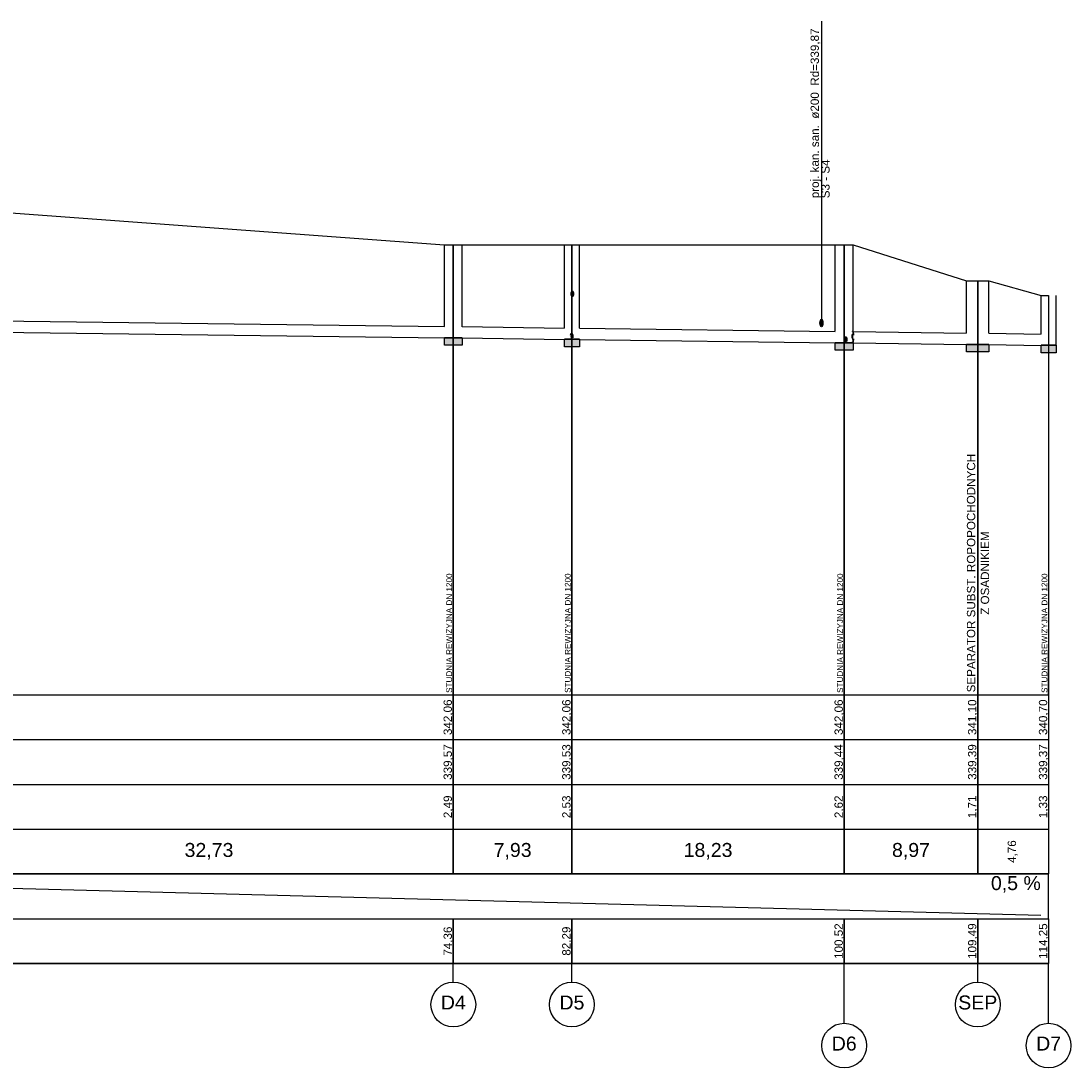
# Model space of a CAD drawing. Extents: x 5552506 to 5553307, y 5642054 to 5642708.
# Tile 73 of 73: x 5553279 to 5553307, y 5642459 to 5642487. Entities that reach past the tile are written whole.
import ezdxf
from ezdxf.lldxf.tags import DXFTag

# ---------------------------------------------------------------- set-up
doc = ezdxf.new("R2010")
doc.units = 0
doc.header["$MEASUREMENT"] = 0
doc.linetypes.add('DOT', pattern=[0.25, 0, -0.25])
for name, color, linetype in [('IS_Kolizje', 211, 'SOLID'), ('IS_Kolizje_-_opisy', 211, 'SOLID'), ('IS_Sieci_na_profilu', 211, 'SOLID'), ('IS_Tabelka_profilu', 211, 'SOLID'), ('IS_Tabelka_profilu_-_opisy', 211, 'SOLID'), ('IS_Teren_proj', 211, 'SOLID')]:
    doc.layers.add(name, color=color, linetype=linetype)
doc.styles.get("Standard").update_dxf_attribs({"font": 'arial.ttf'})
tags = doc.linetypes.add('SOLID', pattern=[10, 10, 0]).pattern_tags.tags
tags[6:7] = [DXFTag(74, 4), DXFTag(75, 0), DXFTag(340, '0'), DXFTag(46, 0.0), DXFTag(50, 0.0), DXFTag(44, 0.0), DXFTag(45, 0.0)]
tags[4:5] = [DXFTag(74, 4), DXFTag(75, 0), DXFTag(340, '0'), DXFTag(46, 0.0), DXFTag(50, 0.0), DXFTag(44, 0.0), DXFTag(45, 0.0)]

msp = doc.modelspace()

# ---------------------------------------------------------------- hatches: boundary and pattern name
at = {"layer": 'IS_Kolizje', "ltscale": 0.01}
h = msp.add_hatch(color=256, dxfattribs=at)
edge = h.paths.add_edge_path()
edge.add_ellipse((5553300.3864, 5642478.60381), major_axis=(0, 0.1), ratio=0.4, start_angle=0, end_angle=360)
at = {"layer": 'IS_Sieci_na_profilu', "ltscale": 0.01, "true_color": 0xffffff}
h = msp.add_hatch(color=7, dxfattribs=at)
edge = h.paths.add_edge_path()
edge.add_ellipse((5553293.70694, 5642479.38502), major_axis=(0, 0.08), ratio=0.39954403, start_angle=0, end_angle=360)
at = {"layer": 'IS_Sieci_na_profilu', "linetype": 'DOT', "ltscale": 0.01, "true_color": 0xffffff}
h = msp.add_hatch(color=7, dxfattribs=at)
edge = h.paths.add_edge_path()
edge.add_ellipse((5553301.22645, 5642478.2332), major_axis=(0, 0.1575), ratio=0.11938979, start_angle=0, end_angle=360)
at = {"layer": 'IS_Sieci_na_profilu', "ltscale": 0.01}
for points in [[(5553290.27739, 5642478.20651), (5553290.51739, 5642478.20651), (5553290.75739, 5642478.20651), (5553290.75739, 5642478.00651), (5553290.51739, 5642478.00651), (5553290.27739, 5642478.00651)], [(5553293.49739, 5642478.16686), (5553293.69739, 5642478.16686), (5553293.89739, 5642478.16686), (5553293.89739, 5642477.96686), (5553293.69739, 5642477.96686), (5553293.49739, 5642477.96686)], [(5553300.75739, 5642478.0757), (5553300.99739, 5642478.0757), (5553301.23739, 5642478.0757), (5553301.23739, 5642477.8757), (5553300.99739, 5642477.8757), (5553300.75739, 5642477.8757)], [(5553304.27739, 5642478.03086), (5553304.57739, 5642478.03086), (5553304.87739, 5642478.03086), (5553304.87739, 5642477.83086), (5553304.57739, 5642477.83086), (5553304.27739, 5642477.83086)], [(5553306.27739, 5642478.00706), (5553306.47739, 5642478.00706), (5553306.67739, 5642478.00706), (5553306.67739, 5642477.80706), (5553306.47739, 5642477.80706), (5553306.27739, 5642477.80706)]]:
    msp.add_hatch(color=256, dxfattribs=at).paths.add_polyline_path(points)
at = {"layer": 'IS_Sieci_na_profilu', "linetype": 'DOT', "ltscale": 0.01, "true_color": 0xffffff}
h = msp.add_hatch(color=7, dxfattribs=at)
edge = h.paths.add_edge_path()
edge.add_ellipse((5553293.69033, 5642478.24686), major_axis=(0, 0.08), ratio=0.39975069, start_angle=0, end_angle=360)
h = msp.add_hatch(color=7, dxfattribs=at)
edge = h.paths.add_edge_path()
edge.add_ellipse((5553301.03749, 5642478.1557), major_axis=(0, 0.08), ratio=0.3943786, start_angle=0, end_angle=360)

# ---------------------------------------------------------------- linework, layer by layer
at = {"layer": 'IS_Kolizje', "ltscale": 0.01}
msp.add_ellipse((5553300.3864, 5642478.60381), major_axis=(0, 0.1), ratio=0.4, dxfattribs=at)
at = {"layer": 'IS_Kolizje_-_opisy', "ltscale": 0.01}
msp.add_line((5553300.3864, 5642486.69722), (5553300.3864, 5642478.70381), dxfattribs=at)
at = {"layer": 'IS_Sieci_na_profilu', "ltscale": 0.01}
for p, q in [((5553290.27739, 5642478.51231), (5553290.27739, 5642480.69722)), ((5553290.75739, 5642478.50311), (5553290.75739, 5642480.69722)), ((5553293.49739, 5642478.47266), (5553293.49739, 5642480.69722)), ((5553293.89739, 5642478.46346), (5553293.89739, 5642480.69722)), ((5553300.75739, 5642478.3815), (5553300.75739, 5642480.69722)), ((5553301.23739, 5642478.3723), (5553301.23739, 5642480.69722)), ((5553304.27739, 5642478.33666), (5553304.27739, 5642479.73722)), ((5553304.87739, 5642478.32746), (5553304.87739, 5642479.73722)), ((5553306.27739, 5642478.31286), (5553306.27739, 5642479.33722)), ((5553306.67739, 5642478.00706), (5553306.67739, 5642479.33722)), ((5553290.27739, 5642478.20651), (5553290.51739, 5642478.20651)), ((5553290.51739, 5642478.20651), (5553290.27739, 5642478.20651)), ((5553290.27739, 5642478.20651), (5553290.27739, 5642478.20651)), ((5553290.27739, 5642478.20651), (5553290.51739, 5642478.20651)), ((5553290.27739, 5642478.00651), (5553290.27739, 5642478.20651)), ((5553290.27739, 5642478.20651), (5553290.27739, 5642478.20651)), ((5553290.51739, 5642478.20651), (5553290.51739, 5642478.20651)), ((5553290.51739, 5642478.20651), (5553290.75739, 5642478.20651)), ((5553290.75739, 5642478.20651), (5553290.51739, 5642478.20651)), ((5553290.51739, 5642478.20651), (5553290.51739, 5642478.20651)), ((5553290.51739, 5642478.20651), (5553290.51739, 5642478.20651)), ((5553290.51739, 5642478.20651), (5553290.75739, 5642478.20651)), ((5553290.75739, 5642478.20651), (5553290.75739, 5642478.20651)), ((5553290.75739, 5642478.20651), (5553290.75739, 5642478.00651)), ((5553293.49739, 5642478.16686), (5553293.69739, 5642478.16686)), ((5553293.69739, 5642478.16686), (5553293.49739, 5642478.16686)), ((5553293.49739, 5642478.16686), (5553293.49739, 5642478.16686)), ((5553293.49739, 5642478.16686), (5553293.69739, 5642478.16686)), ((5553293.49739, 5642477.96686), (5553293.49739, 5642478.16686)), ((5553293.49739, 5642478.16686), (5553293.49739, 5642478.16686)), ((5553293.69739, 5642478.16686), (5553293.69739, 5642478.16686)), ((5553293.69739, 5642478.16686), (5553293.89739, 5642478.16686)), ((5553293.89739, 5642478.16686), (5553293.69739, 5642478.16686)), ((5553293.69739, 5642478.16686), (5553293.69739, 5642478.16686)), ((5553293.69739, 5642478.16686), (5553293.69739, 5642478.16686)), ((5553293.69739, 5642478.16686), (5553293.89739, 5642478.16686)), ((5553293.89739, 5642478.16686), (5553293.89739, 5642478.16686)), ((5553293.89739, 5642478.16686), (5553293.89739, 5642477.96686)), ((5553300.75739, 5642478.0757), (5553300.99739, 5642478.0757)), ((5553300.99739, 5642478.0757), (5553300.75739, 5642478.0757)), ((5553300.75739, 5642478.0757), (5553300.75739, 5642478.0757)), ((5553300.75739, 5642478.0757), (5553300.99739, 5642478.0757)), ((5553300.75739, 5642477.8757), (5553300.75739, 5642478.0757)), ((5553300.75739, 5642478.0757), (5553300.75739, 5642478.0757)), ((5553300.99739, 5642478.0757), (5553300.99739, 5642478.0757)), ((5553300.99739, 5642478.0757), (5553301.23739, 5642478.0757)), ((5553301.23739, 5642478.0757), (5553300.99739, 5642478.0757)), ((5553300.99739, 5642478.0757), (5553300.99739, 5642478.0757)), ((5553300.99739, 5642478.0757), (5553300.99739, 5642478.0757)), ((5553300.99739, 5642478.0757), (5553301.23739, 5642478.0757)), ((5553301.23739, 5642478.0757), (5553301.23739, 5642478.0757)), ((5553301.23739, 5642478.0757), (5553301.23739, 5642477.8757)), ((5553290.51739, 5642478.00651), (5553290.27739, 5642478.00651)), ((5553290.75739, 5642478.00651), (5553290.51739, 5642478.00651)), ((5553290.51739, 5642478.00651), (5553290.51739, 5642478.00651)), ((5553293.69739, 5642477.96686), (5553293.49739, 5642477.96686)), ((5553293.89739, 5642477.96686), (5553293.69739, 5642477.96686)), ((5553293.69739, 5642477.96686), (5553293.69739, 5642477.96686)), ((5553300.99739, 5642477.8757), (5553300.75739, 5642477.8757)), ((5553301.23739, 5642477.8757), (5553300.99739, 5642477.8757)), ((5553300.99739, 5642477.8757), (5553300.99739, 5642477.8757)), ((5553304.27739, 5642478.03086), (5553304.57739, 5642478.03086)), ((5553304.57739, 5642478.03086), (5553304.27739, 5642478.03086)), ((5553304.27739, 5642478.03086), (5553304.27739, 5642478.03086)), ((5553304.27739, 5642478.03086), (5553304.57739, 5642478.03086)), ((5553304.27739, 5642477.83086), (5553304.27739, 5642478.03086)), ((5553304.27739, 5642478.03086), (5553304.27739, 5642478.03086)), ((5553304.57739, 5642477.83086), (5553304.27739, 5642477.83086)), ((5553304.57739, 5642478.03086), (5553304.57739, 5642478.03086)), ((5553304.57739, 5642478.03086), (5553304.87739, 5642478.03086)), ((5553304.87739, 5642478.03086), (5553304.57739, 5642478.03086)), ((5553304.57739, 5642478.03086), (5553304.57739, 5642478.03086)), ((5553304.57739, 5642478.03086), (5553304.57739, 5642478.03086)), ((5553304.57739, 5642478.03086), (5553304.87739, 5642478.03086)), ((5553304.87739, 5642477.83086), (5553304.57739, 5642477.83086)), ((5553304.57739, 5642477.83086), (5553304.57739, 5642477.83086)), ((5553304.87739, 5642478.03086), (5553304.87739, 5642478.03086)), ((5553304.87739, 5642478.03086), (5553304.87739, 5642477.83086)), ((5553306.27739, 5642478.00706), (5553306.47739, 5642478.00706)), ((5553306.47739, 5642478.00706), (5553306.27739, 5642478.00706)), ((5553306.27739, 5642478.00706), (5553306.27739, 5642478.00706)), ((5553306.27739, 5642478.00706), (5553306.47739, 5642478.00706)), ((5553306.27739, 5642477.80706), (5553306.27739, 5642478.00706)), ((5553306.27739, 5642478.00706), (5553306.27739, 5642478.00706)), ((5553306.47739, 5642477.80706), (5553306.27739, 5642477.80706)), ((5553306.47739, 5642478.00706), (5553306.47739, 5642478.00706)), ((5553306.47739, 5642478.00706), (5553306.67739, 5642478.00706)), ((5553306.67739, 5642478.00706), (5553306.47739, 5642478.00706)), ((5553306.47739, 5642478.00706), (5553306.47739, 5642478.00706)), ((5553306.47739, 5642478.00706), (5553306.47739, 5642478.00706)), ((5553306.47739, 5642478.00706), (5553306.67739, 5642478.00706)), ((5553306.67739, 5642477.80706), (5553306.47739, 5642477.80706)), ((5553306.47739, 5642477.80706), (5553306.47739, 5642477.80706)), ((5553306.67739, 5642478.00706), (5553306.67739, 5642478.00706)), ((5553306.67739, 5642478.00706), (5553306.67739, 5642477.80706))]:
    msp.add_line(p, q, dxfattribs=at)
at = {"layer": 'IS_Sieci_na_profilu', "color": 82, "ltscale": 0.01, "true_color": 0x2de10d}
for p, q in [((5553277.65739, 5642478.67137), (5553290.27739, 5642478.50771)), ((5553277.65739, 5642478.36557), (5553290.27739, 5642478.20191)), ((5553290.75739, 5642478.50771), (5553293.49739, 5642478.46806)), ((5553293.89739, 5642478.46806), (5553300.75739, 5642478.3769)), ((5553301.23739, 5642478.3769), (5553304.27739, 5642478.33206)), ((5553304.87739, 5642478.33206), (5553306.27739, 5642478.30826)), ((5553290.75739, 5642478.20191), (5553293.49739, 5642478.16226)), ((5553293.89739, 5642478.16226), (5553300.75739, 5642478.0711)), ((5553301.23739, 5642478.0711), (5553304.27739, 5642478.02626)), ((5553304.87739, 5642478.02626), (5553306.27739, 5642478.00246))]:
    msp.add_line(p, q, dxfattribs=at)
at = {"layer": 'IS_Sieci_na_profilu', "ltscale": 0.01}
msp.add_ellipse((5553293.70694, 5642479.38502), major_axis=(0, 0.08), ratio=0.39954403, dxfattribs=at)
at = {"layer": 'IS_Sieci_na_profilu', "linetype": 'DOT', "ltscale": 0.01}
for centre, major_axis, ratio in [((5553301.22645, 5642478.2332), (0, 0.1575), 0.11938979), ((5553293.69033, 5642478.24686), (0, 0.08), 0.39975069), ((5553301.03749, 5642478.1557), (0, 0.08), 0.3943786)]:
    msp.add_ellipse(centre, major_axis=major_axis, ratio=ratio, dxfattribs=at)
at = {"layer": 'IS_Tabelka_profilu', "ltscale": 0.01}
for p, q in [((5553290.51739, 5642480.69722), (5553290.51739, 5642468.63722)), ((5553290.51739, 5642468.63722), (5553290.51739, 5642480.69722)), ((5553293.69739, 5642480.69722), (5553293.69739, 5642468.63722)), ((5553293.69739, 5642468.63722), (5553293.69739, 5642480.69722)), ((5553300.99739, 5642480.69722), (5553300.99739, 5642468.63722)), ((5553300.99739, 5642468.63722), (5553300.99739, 5642480.69722)), ((5553304.57739, 5642479.73722), (5553304.57739, 5642468.63722)), ((5553304.57739, 5642468.63722), (5553304.57739, 5642479.73722)), ((5553306.47739, 5642479.33722), (5553306.47739, 5642468.63722)), ((5553290.51739, 5642468.63722), (5553290.51739, 5642469.83722)), ((5553293.69739, 5642468.63722), (5553293.69739, 5642469.83722)), ((5553300.99739, 5642468.63722), (5553300.99739, 5642469.83722)), ((5553304.57739, 5642468.63722), (5553304.57739, 5642469.83722)), ((5553306.47739, 5642468.63722), (5553306.47739, 5642469.83722)), ((5553277.41739, 5642468.63722), (5553290.51739, 5642468.63722)), ((5553290.51739, 5642468.63722), (5553290.51739, 5642463.83722)), ((5553290.51739, 5642463.83722), (5553290.51739, 5642468.63722)), ((5553290.51739, 5642468.63722), (5553293.69739, 5642468.63722)), ((5553293.69739, 5642468.63722), (5553293.69739, 5642463.83722)), ((5553293.69739, 5642463.83722), (5553293.69739, 5642468.63722)), ((5553293.69739, 5642468.63722), (5553300.99739, 5642468.63722)), ((5553300.99739, 5642468.63722), (5553300.99739, 5642463.83722)), ((5553300.99739, 5642463.83722), (5553300.99739, 5642468.63722)), ((5553300.99739, 5642468.63722), (5553304.57739, 5642468.63722)), ((5553304.57739, 5642468.63722), (5553304.57739, 5642463.83722)), ((5553304.57739, 5642463.83722), (5553304.57739, 5642468.63722)), ((5553304.57739, 5642468.63722), (5553306.47739, 5642468.63722)), ((5553306.47739, 5642468.63722), (5553306.47739, 5642463.83722)), ((5553277.41739, 5642467.43722), (5553290.51739, 5642467.43722)), ((5553290.51739, 5642467.43722), (5553293.69739, 5642467.43722)), ((5553293.69739, 5642467.43722), (5553300.99739, 5642467.43722)), ((5553300.99739, 5642467.43722), (5553304.57739, 5642467.43722)), ((5553304.57739, 5642467.43722), (5553306.47739, 5642467.43722)), ((5553277.41739, 5642466.23722), (5553290.51739, 5642466.23722)), ((5553290.51739, 5642466.23722), (5553293.69739, 5642466.23722)), ((5553293.69739, 5642466.23722), (5553300.99739, 5642466.23722)), ((5553300.99739, 5642466.23722), (5553304.57739, 5642466.23722)), ((5553304.57739, 5642466.23722), (5553306.47739, 5642466.23722)), ((5553277.41739, 5642465.03722), (5553290.51739, 5642465.03722)), ((5553290.51739, 5642465.03722), (5553293.69739, 5642465.03722)), ((5553293.69739, 5642465.03722), (5553300.99739, 5642465.03722)), ((5553300.99739, 5642465.03722), (5553304.57739, 5642465.03722)), ((5553304.57739, 5642465.03722), (5553306.47739, 5642465.03722)), ((5553290.51739, 5642463.83722), (5553277.41739, 5642463.83722)), ((5553277.41739, 5642463.83722), (5553290.51739, 5642463.83722)), ((5553290.51739, 5642463.83722), (5553290.51739, 5642463.83722)), ((5553293.69739, 5642463.83722), (5553290.51739, 5642463.83722)), ((5553290.51739, 5642463.83722), (5553293.69739, 5642463.83722)), ((5553293.69739, 5642463.83722), (5553293.69739, 5642463.83722)), ((5553300.99739, 5642463.83722), (5553293.69739, 5642463.83722)), ((5553293.69739, 5642463.83722), (5553300.99739, 5642463.83722)), ((5553300.99739, 5642463.83722), (5553300.99739, 5642463.83722)), ((5553304.57739, 5642463.83722), (5553300.99739, 5642463.83722)), ((5553300.99739, 5642463.83722), (5553304.57739, 5642463.83722)), ((5553304.57739, 5642463.83722), (5553304.57739, 5642463.83722)), ((5553306.47739, 5642463.83722), (5553304.57739, 5642463.83722)), ((5553304.57739, 5642463.83722), (5553306.47739, 5642463.83722)), ((5553306.47739, 5642462.63722), (5553306.47739, 5642463.83722)), ((5553306.47739, 5642463.83722), (5553306.47739, 5642463.83722)), ((5553277.41739, 5642462.63722), (5553290.51739, 5642462.63722)), ((5553277.41739, 5642462.63722), (5553290.51739, 5642462.63722)), ((5553290.51739, 5642462.63722), (5553290.51739, 5642461.43722)), ((5553290.51739, 5642461.43722), (5553290.51739, 5642462.63722)), ((5553290.51739, 5642462.63722), (5553293.69739, 5642462.63722)), ((5553290.51739, 5642462.63722), (5553293.69739, 5642462.63722)), ((5553293.69739, 5642462.63722), (5553293.69739, 5642461.43722)), ((5553293.69739, 5642461.43722), (5553293.69739, 5642462.63722)), ((5553293.69739, 5642462.63722), (5553300.99739, 5642462.63722)), ((5553293.69739, 5642462.63722), (5553300.99739, 5642462.63722)), ((5553300.99739, 5642462.63722), (5553300.99739, 5642461.43722)), ((5553300.99739, 5642461.43722), (5553300.99739, 5642462.63722)), ((5553300.99739, 5642462.63722), (5553304.57739, 5642462.63722)), ((5553300.99739, 5642462.63722), (5553304.57739, 5642462.63722)), ((5553304.57739, 5642462.63722), (5553304.57739, 5642461.43722)), ((5553304.57739, 5642461.43722), (5553304.57739, 5642462.63722)), ((5553304.57739, 5642462.63722), (5553306.47739, 5642462.63722)), ((5553304.57739, 5642462.63722), (5553306.47739, 5642462.63722)), ((5553306.47739, 5642462.63722), (5553306.47739, 5642461.43722)), ((5553290.51739, 5642461.43722), (5553277.41739, 5642461.43722)), ((5553277.41739, 5642461.43722), (5553290.51739, 5642461.43722)), ((5553290.51739, 5642461.43722), (5553290.51739, 5642461.43722)), ((5553293.69739, 5642461.43722), (5553290.51739, 5642461.43722)), ((5553290.51739, 5642461.43722), (5553293.69739, 5642461.43722)), ((5553293.69739, 5642461.43722), (5553293.69739, 5642461.43722)), ((5553300.99739, 5642461.43722), (5553293.69739, 5642461.43722)), ((5553293.69739, 5642461.43722), (5553300.99739, 5642461.43722)), ((5553300.99739, 5642461.43722), (5553300.99739, 5642461.43722)), ((5553304.57739, 5642461.43722), (5553300.99739, 5642461.43722)), ((5553300.99739, 5642461.43722), (5553304.57739, 5642461.43722)), ((5553304.57739, 5642461.43722), (5553304.57739, 5642461.43722)), ((5553306.47739, 5642461.43722), (5553304.57739, 5642461.43722)), ((5553304.57739, 5642461.43722), (5553306.47739, 5642461.43722)), ((5553306.47739, 5642461.43722), (5553306.47739, 5642461.43722))]:
    msp.add_line(p, q, dxfattribs=at)
at = {"layer": 'IS_Tabelka_profilu_-_opisy', "ltscale": 0.01}
for p, q in [((5553268.07739, 5642463.73722), (5553306.26803, 5642462.73722)), ((5553290.51739, 5642460.93722), (5553290.51739, 5642461.43722)), ((5553293.69739, 5642460.93722), (5553293.69739, 5642461.43722)), ((5553300.99739, 5642459.83722), (5553300.99739, 5642461.43722)), ((5553304.57739, 5642460.93722), (5553304.57739, 5642461.43722)), ((5553306.47739, 5642459.83722), (5553306.47739, 5642461.43722))]:
    msp.add_line(p, q, dxfattribs=at)
for centre in [(5553290.51739, 5642460.33722), (5553293.69739, 5642460.33722), (5553304.57739, 5642460.33722), (5553300.99739, 5642459.23722), (5553306.47739, 5642459.23722)]:
    msp.add_ellipse(centre, major_axis=(0.6, 0), ratio=1, dxfattribs=at)
at = {"layer": 'IS_Teren_proj', "ltscale": 0.01}
for p, q in [((5553277.65739, 5642481.62722), (5553290.27739, 5642480.69722)), ((5553290.27739, 5642480.69722), (5553290.51739, 5642480.69722)), ((5553290.51739, 5642480.69722), (5553290.75739, 5642480.69722)), ((5553290.75739, 5642480.69722), (5553293.49739, 5642480.69722)), ((5553293.49739, 5642480.69722), (5553293.69739, 5642480.69722)), ((5553293.69739, 5642480.69722), (5553293.89739, 5642480.69722)), ((5553293.89739, 5642480.69722), (5553300.75739, 5642480.69722)), ((5553300.75739, 5642480.69722), (5553300.99739, 5642480.69722)), ((5553300.99739, 5642480.69722), (5553301.23739, 5642480.69722)), ((5553301.23739, 5642480.69722), (5553304.27739, 5642479.73722)), ((5553304.27739, 5642479.73722), (5553304.57739, 5642479.73722)), ((5553304.57739, 5642479.73722), (5553304.87739, 5642479.73722)), ((5553304.87739, 5642479.73722), (5553306.27739, 5642479.33722)), ((5553306.27739, 5642479.33722), (5553306.47739, 5642479.33722))]:
    msp.add_line(p, q, dxfattribs=at)

# ---------------------------------------------------------------- texts
at = {"layer": 'IS_Kolizje_-_opisy', "ltscale": 0.01, "char_height": 0.2232, "attachment_point": 7, "rotation": 90}
for s, insert in [('\\fArial|b0|i0;proj. kan. san.  ø200  Rd=339,87', (5553300.3864, 5642481.94722)), ('\\fArial|b0|i0;S3 - S4', (5553300.6088, 5642481.94722))]:
    msp.add_mtext(s, dxfattribs=dict(at, insert=insert))
at = {"layer": 'IS_Tabelka_profilu_-_opisy', "ltscale": 0.01, "insert": (5553304.88522, 5642471.9006), "char_height": 0.2232, "width": 16.3790963, "attachment_point": 8, "rotation": 90}
msp.add_mtext('\\fArial|b0|i0;SEPARATOR SUBST. ROPOPOCHODNYCH \\PZ OSADNIKIEM', dxfattribs=at)
at = {"layer": 'IS_Tabelka_profilu_-_opisy', "ltscale": 0.01, "attachment_point": 8, "rotation": 90}
for s, insert, char_height in [('\\fArial|b0|i0;STUDNIA REWIZYJNA DN 1200', (5553290.48668, 5642470.29092), 0.15624), ('\\fArial|b0|i0;STUDNIA REWIZYJNA DN 1200', (5553293.66668, 5642470.29092), 0.15624), ('\\fArial|b0|i0;STUDNIA REWIZYJNA DN 1200', (5553300.96668, 5642470.29092), 0.15624), ('\\fArial|b0|i0;STUDNIA REWIZYJNA DN 1200', (5553306.44668, 5642470.29092), 0.15624), ('\\fArial|b0|i0;342,06', (5553290.52146, 5642468.03722), 0.2232), ('\\fArial|b0|i0;342,06', (5553293.70146, 5642468.03722), 0.2232), ('\\fArial|b0|i0;342,06', (5553301.00146, 5642468.03722), 0.2232), ('\\fArial|b0|i0;341,10', (5553304.58146, 5642468.03722), 0.2232), ('\\fArial|b0|i0;340,70', (5553306.48146, 5642468.03722), 0.2232), ('\\fArial|b0|i0;339,57', (5553290.52146, 5642466.83722), 0.2232), ('\\fArial|b0|i0;339,53', (5553293.70146, 5642466.83722), 0.2232), ('\\fArial|b0|i0;339,44', (5553301.00146, 5642466.83722), 0.2232), ('\\fArial|b0|i0;339,39', (5553304.58146, 5642466.83722), 0.2232), ('\\fArial|b0|i0;339,37', (5553306.48146, 5642466.83722), 0.2232), ('\\fArial|b0|i0;2,49', (5553290.52146, 5642465.63722), 0.2232), ('\\fArial|b0|i0;2,53', (5553293.70146, 5642465.63722), 0.2232), ('\\fArial|b0|i0;2,62', (5553301.00146, 5642465.63722), 0.2232), ('\\fArial|b0|i0;1,71', (5553304.58146, 5642465.63722), 0.2232), ('\\fArial|b0|i0;1,33', (5553306.48146, 5642465.63722), 0.2232), ('\\fArial|b0|i0;4,76', (5553305.64479, 5642464.43722), 0.2232), ('\\fArial|b0|i0;74,36', (5553290.52146, 5642462.03722), 0.2232), ('\\fArial|b0|i0;82,29', (5553293.70146, 5642462.03722), 0.2232), ('\\fArial|b0|i0;100,52', (5553301.00146, 5642462.03722), 0.2232), ('\\fArial|b0|i0;109,49', (5553304.58146, 5642462.03722), 0.2232), ('\\fArial|b0|i0;114,25', (5553306.48146, 5642462.03722), 0.2232)]:
    msp.add_mtext(s, dxfattribs=dict(at, insert=insert, char_height=char_height))
at = {"layer": 'IS_Tabelka_profilu_-_opisy', "ltscale": 0.01, "char_height": 0.3744}
for s, insert, attachment_point in [('\\fArial|b0|i0;32,73', (5553283.96739, 5642464.22362), 8), ('\\fArial|b0|i0;7,93', (5553292.10739, 5642464.22362), 8), ('\\fArial|b0|i0;18,23', (5553297.34739, 5642464.22362), 8), ('\\fArial|b0|i0;8,97', (5553302.78739, 5642464.22362), 8), ('\\fArial|b0|i0;0,5 %', (5553306.26803, 5642463.77962), 3), ('\\fArial|b0|i0;D4', (5553290.51739, 5642460.57962), 2), ('\\fArial|b0|i0;D5', (5553293.69739, 5642460.57962), 2), ('\\fArial|b0|i0;SEP', (5553304.57739, 5642460.57962), 2), ('\\fArial|b0|i0;D6', (5553300.99739, 5642459.47962), 2), ('\\fArial|b0|i0;D7', (5553306.47739, 5642459.47962), 2)]:
    msp.add_mtext(s, dxfattribs=dict(at, insert=insert, attachment_point=attachment_point))

doc.saveas('drawing.dxf')
